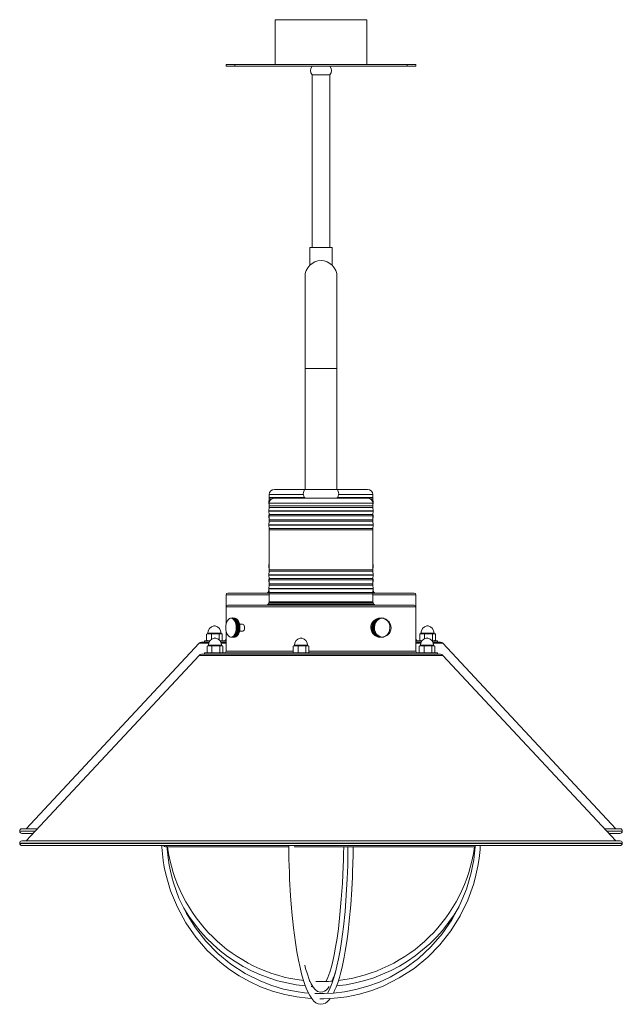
# Model space of a CAD drawing. Header units: millimetres. Extents: x -405 to 925, y -824 to 171.
# Tile 3 of 4: x 576 to 925, y -820 to -250. Entities that reach past the tile are written whole.
import ezdxf

# ---------------------------------------------------------------- set-up
doc = ezdxf.new("R2010")
doc.units = ezdxf.units.MM

msp = doc.modelspace()

# ---------------------------------------------------------------- linework, layer by layer
at = {"color": 7, "linetype": 'Continuous', "lineweight": 15}
for p, q in [((723.98, -275.5), (723.98, -249.5)), ((776.98, -249.5), (723.98, -249.5)), ((776.98, -275.5), (776.98, -249.5)), ((695.48, -276.5), (695.48, -275.5)), ((805.48, -275.5), (695.48, -275.5)), ((805.48, -276.5), (695.48, -276.5)), ((700.48, -276.5), (700.48, -275.5)), ((800.48, -276.5), (800.48, -275.5)), ((805.48, -276.5), (805.48, -275.5)), ((745.28, -281.5), (755.68, -281.5)), ((745.38, -281.5), (745.38, -381.5)), ((755.58, -381.5), (755.58, -281.5)), ((743.98, -381.5), (743.98, -391.5)), ((756.98, -381.5), (743.98, -381.5)), ((756.98, -391.5), (756.98, -381.5)), ((744.18, -391.5), (743.98, -391.5)), ((756.98, -391.5), (756.77, -391.5)), ((741.22, -398.29), (741.22, -521.5)), ((759.73, -521.5), (759.73, -398.29)), ((720.48, -524.5), (720.48, -526.1)), ((777.48, -521.5), (723.48, -521.5)), ((780.48, -526.1), (780.48, -524.5)), ((720.45, -526.9), (720.28, -528.92)), ((720.28, -529.08), (720.45, -531.11)), ((720.48, -529.5), (720.48, -531.1)), ((723.48, -526.5), (777.48, -526.5)), ((780.48, -531.1), (780.48, -529.5)), ((780.67, -528.92), (780.51, -526.9)), ((780.51, -531.11), (780.67, -529.08)), ((720.45, -531.9), (720.28, -533.92)), ((720.28, -534.08), (720.45, -536.11)), ((720.4, -535.51), (720.28, -536.98)), ((780.67, -533.92), (780.51, -531.9)), ((780.51, -536.11), (780.67, -534.08)), ((780.67, -536.98), (780.56, -535.51)), ((720.28, -537.14), (720.45, -539.16)), ((720.45, -539.89), (720.28, -541.98)), ((720.48, -536.9), (720.48, -539.11)), ((780.48, -539.11), (780.48, -536.9)), ((780.51, -539.16), (780.67, -537.14)), ((780.67, -541.98), (780.51, -539.89)), ((720.28, -542.14), (720.45, -544.16)), ((720.48, -544.96), (720.48, -568.1)), ((780.48, -568.1), (780.48, -544.96)), ((780.51, -544.16), (780.67, -542.14)), ((720.45, -563.9), (720.28, -565.92)), ((780.67, -565.92), (780.51, -563.9)), ((720.28, -566.08), (720.45, -568.17)), ((720.45, -568.9), (720.28, -570.92)), ((780.51, -568.17), (780.67, -566.08)), ((780.67, -570.92), (780.51, -568.9)), ((720.28, -571.08), (720.45, -573.17)), ((720.4, -572.54), (720.28, -573.98)), ((720.28, -574.14), (720.45, -576.16)), ((720.48, -573.95), (720.48, -576.16)), ((780.48, -576.16), (780.48, -573.95)), ((780.51, -573.17), (780.67, -571.08)), ((780.51, -576.16), (780.67, -574.14)), ((780.67, -573.98), (780.56, -572.54)), ((696.48, -581.56), (720.47, -581.56)), ((720.21, -580.13), (719.81, -580.98)), ((720.45, -576.95), (720.28, -578.98)), ((720.28, -579.14), (720.45, -581.16)), ((780.49, -581.56), (804.48, -581.56)), ((780.67, -578.98), (780.51, -576.95)), ((780.51, -581.16), (780.67, -579.14)), ((781.14, -580.98), (780.75, -580.13)), ((695.48, -582.56), (695.48, -599.69)), ((720.21, -587.13), (719.81, -587.98)), ((720.48, -581.96), (720.48, -586.56)), ((720.48, -586.56), (780.48, -586.56)), ((780.48, -586.56), (780.48, -581.96)), ((781.14, -587.98), (780.75, -587.13)), ((805.48, -615.16), (805.48, -582.56)), ((696.48, -588.56), (804.48, -588.56)), ((698.4, -596.04), (698.09, -596.12)), ((699.95, -596.55), (701.53, -596.55)), ((700.23, -596.83), (701.81, -596.83)), ((700.73, -596.13), (700.48, -596.08)), ((700.5, -597.15), (702.08, -597.15)), ((700.75, -597.53), (702.33, -597.53)), ((700.98, -597.95), (702.56, -597.95)), ((701.18, -598.4), (702.76, -598.4)), ((782.08, -598.27), (781, -598.27)), ((782.38, -597.82), (781.3, -597.82)), ((782.72, -597.41), (781.64, -597.41)), ((783.09, -597.05), (782.01, -597.05)), ((783.5, -596.74), (782.42, -596.74)), ((783.57, -596.19), (783.4, -596.25)), ((785.14, -595.98), (784.61, -596.03)), ((785.95, -596.05), (785.4, -595.98)), ((785.79, -596.03), (785.4, -595.98)), ((785.96, -596.02), (786.26, -596.06)), ((786.72, -596.15), (786.1, -596.07)), ((695.48, -603.42), (695.48, -615.16)), ((701.35, -598.9), (702.93, -598.9)), ((701.44, -603.92), (703.02, -603.92)), ((701.49, -599.42), (703.07, -599.42)), ((701.56, -603.38), (703.14, -603.38)), ((701.6, -599.96), (703.18, -599.96)), ((701.65, -602.83), (703.23, -602.83)), ((701.68, -600.53), (703.26, -600.53)), ((701.71, -602.26), (703.29, -602.26)), ((701.72, -601.1), (703.3, -601.1)), ((701.73, -601.68), (703.31, -601.68)), ((705.06, -599.56), (703.31, -599.56)), ((703.31, -603.56), (705.06, -603.56)), ((781.18, -601.51), (780.1, -601.51)), ((781.2, -602.09), (780.12, -602.09)), ((781.21, -600.93), (780.13, -600.93)), ((781.27, -602.66), (780.19, -602.66)), ((781.29, -600.36), (780.21, -600.36)), ((781.39, -603.22), (780.31, -603.22)), ((781.42, -599.8), (780.34, -599.8)), ((781.56, -603.76), (780.48, -603.76)), ((781.59, -599.26), (780.51, -599.26)), ((781.77, -604.28), (780.69, -604.28)), ((781.81, -598.75), (780.73, -598.75)), ((681.35, -609.96), (685.65, -609.96)), ((682.98, -609.16), (682.98, -609.96)), ((686.14, -609.16), (682.98, -609.16)), ((684.23, -605.26), (685.63, -605.09)), ((684.23, -605.26), (684.48, -605.21)), ((684.23, -605.26), (684.23, -608.99)), ((684.48, -609.04), (684.23, -608.99)), ((684.81, -605.09), (684.47, -605.18)), ((684.47, -609.07), (684.81, -609.16)), ((684.81, -605.09), (692.74, -605.09)), ((684.97, -604.78), (684.97, -605.09)), ((685.63, -605.09), (687.03, -605.26)), ((687.03, -605.26), (689.3, -605.09)), ((687.03, -605.26), (687.03, -608.29)), ((689.3, -605.09), (691.57, -605.26)), ((691.57, -605.26), (692.44, -605.09)), ((691.57, -605.26), (691.57, -608.69)), ((695.48, -609.16), (691.98, -609.16)), ((692.46, -609.96), (695.48, -609.96)), ((692.59, -605.09), (692.59, -604.78)), ((693.07, -605.18), (692.74, -605.09)), ((692.74, -609.16), (693.07, -609.07)), ((693.32, -605.26), (693.32, -608.99)), ((698.08, -607.02), (698.99, -607.11)), ((698.55, -607.09), (698.99, -607.12)), ((700.11, -606.41), (701.7, -606.41)), ((700.39, -606.1), (701.97, -606.1)), ((700.41, -607.04), (700.72, -607.01)), ((700.65, -605.75), (702.23, -605.75)), ((700.89, -605.35), (702.47, -605.35)), ((701.1, -604.91), (702.68, -604.91)), ((701.28, -604.43), (702.86, -604.43)), ((782.03, -604.77), (780.95, -604.77)), ((782.33, -605.22), (781.25, -605.22)), ((782.66, -605.64), (781.58, -605.64)), ((783.03, -606), (781.95, -606)), ((783.43, -606.32), (782.35, -606.32)), ((783.47, -606.87), (783.69, -606.95)), ((784.43, -607.06), (784.98, -607.12)), ((785.29, -607.15), (785.84, -607.08)), ((786.19, -607.06), (785.84, -607.1)), ((786, -607.06), (786.64, -606.98)), ((786.68, -606.97), (786.95, -606.87)), ((809.03, -609.16), (805.48, -609.16)), ((805.48, -609.96), (808.49, -609.96)), ((807.64, -605.26), (809.03, -605.09)), ((807.64, -605.26), (807.89, -605.21)), ((807.64, -605.26), (807.64, -608.99)), ((807.89, -609.04), (807.64, -608.99)), ((808.21, -605.09), (807.88, -605.18)), ((807.88, -609.07), (808.21, -609.16)), ((808.21, -605.09), (816.15, -605.09)), ((808.37, -604.78), (808.37, -605.09)), ((809.03, -605.09), (810.43, -605.26)), ((810.43, -605.26), (812.7, -605.09)), ((810.43, -605.26), (810.43, -607.94)), ((812.7, -605.09), (814.97, -605.26)), ((817.98, -609.16), (814.82, -609.16)), ((814.97, -605.26), (815.85, -605.09)), ((814.97, -605.26), (814.97, -608.99)), ((815.3, -609.96), (819.61, -609.96)), ((815.99, -605.09), (815.99, -604.78)), ((816.48, -605.18), (816.15, -605.09)), ((816.15, -609.16), (816.48, -609.07)), ((816.72, -605.26), (816.72, -608.99)), ((817.98, -609.96), (817.98, -609.16)), ((679.89, -610.59), (579.78, -718.02)), ((684.52, -612.26), (685.91, -612.09)), ((684.52, -612.26), (684.77, -612.21)), ((684.52, -612.26), (684.52, -615.99)), ((685.09, -612.09), (684.76, -612.18)), ((685.09, -612.09), (693.03, -612.09)), ((685.25, -611.78), (685.25, -612.09)), ((685.91, -612.09), (687.31, -612.26)), ((687.31, -612.26), (689.58, -612.09)), ((687.31, -612.26), (687.31, -615.99)), ((689.58, -612.09), (691.85, -612.26)), ((691.85, -612.26), (692.73, -612.09)), ((691.85, -612.26), (691.85, -615.99)), ((692.87, -612.09), (692.87, -611.78)), ((693.36, -612.18), (693.03, -612.09)), ((693.6, -612.26), (693.6, -615.99)), ((734.36, -612.26), (735.76, -612.09)), ((734.36, -612.26), (734.61, -612.21)), ((734.36, -612.26), (734.36, -615.99)), ((734.94, -612.09), (734.6, -612.18)), ((734.94, -612.09), (742.87, -612.09)), ((735.09, -611.78), (735.09, -612.09)), ((735.76, -612.09), (737.16, -612.26)), ((737.16, -612.26), (739.43, -612.09)), ((737.16, -612.26), (737.16, -615.99)), ((739.43, -612.09), (741.7, -612.26)), ((741.7, -612.26), (742.57, -612.09)), ((741.7, -612.26), (741.7, -615.99)), ((742.71, -612.09), (742.71, -611.78)), ((743.2, -612.18), (742.87, -612.09)), ((743.45, -612.26), (743.45, -615.99)), ((807.35, -612.26), (808.75, -612.09)), ((807.35, -612.26), (807.6, -612.21)), ((807.35, -612.26), (807.35, -615.99)), ((807.93, -612.09), (807.6, -612.18)), ((807.93, -612.09), (815.87, -612.09)), ((808.09, -611.78), (808.09, -612.09)), ((808.75, -612.09), (810.15, -612.26)), ((810.15, -612.26), (812.42, -612.09)), ((810.15, -612.26), (810.15, -615.99)), ((812.42, -612.09), (814.69, -612.26)), ((814.69, -612.26), (815.57, -612.09)), ((814.69, -612.26), (814.69, -615.99)), ((815.71, -612.09), (815.71, -611.78)), ((816.19, -612.18), (815.87, -612.09)), ((816.44, -612.26), (816.44, -615.99)), ((921.17, -718.02), (821.07, -610.59)), ((679.89, -617.59), (579.78, -725.02)), ((681.35, -616.96), (819.61, -616.96)), ((682.98, -616.16), (682.98, -616.96)), ((817.98, -616.16), (682.98, -616.16)), ((684.77, -616.04), (684.52, -615.99)), ((684.76, -616.07), (685.09, -616.16)), ((693.03, -616.16), (693.36, -616.07)), ((734.61, -616.04), (734.36, -615.99)), ((734.6, -616.07), (734.94, -616.16)), ((737.16, -615.99), (735.76, -616.16)), ((739.43, -616.16), (737.16, -615.99)), ((741.7, -615.99), (739.43, -616.16)), ((742.87, -616.16), (743.2, -616.07)), ((807.6, -616.04), (807.35, -615.99)), ((807.6, -616.07), (807.93, -616.16)), ((815.87, -616.16), (816.19, -616.07)), ((817.98, -616.96), (817.98, -616.16)), ((921.17, -725.02), (821.07, -617.59)), ((577.18, -718.03), (586.3, -718.03)), ((586.31, -718.02), (577.36, -718.02)), ((923.6, -718.02), (914.65, -718.02)), ((914.66, -718.03), (923.78, -718.03)), ((575.94, -719.33), (575.94, -719.46)), ((577.24, -720.76), (583.76, -720.76)), ((917.2, -720.76), (923.72, -720.76)), ((925.02, -719.46), (925.02, -719.33)), ((575.94, -726.33), (575.94, -726.46)), ((577.18, -725.03), (923.78, -725.03)), ((577.24, -727.76), (923.72, -727.76)), ((923.6, -725.02), (577.36, -725.02)), ((660.48, -728.46), (731.84, -728.46)), ((734.84, -728.46), (839.84, -728.46)), ((925.02, -726.46), (925.02, -726.33)), ((744.13, -806.27), (743.65, -806.23)), ((744.79, -809.3), (745.75, -809.35))]:
    msp.add_line(p, q, dxfattribs=at)
at = {"color": 8, "linetype": 'Continuous', "lineweight": 15}
for p, q in [((759.73, -451.5), (741.22, -451.5)), ((720.48, -524.5), (740.21, -524.5)), ((760.74, -524.5), (780.48, -524.5)), ((720.28, -528.92), (720.53, -528.92)), ((720.28, -529.08), (720.51, -529.08)), ((721.99, -526.9), (720.45, -526.9)), ((720.48, -526.1), (740.88, -526.1)), ((720.48, -529.5), (780.48, -529.5)), ((760.08, -526.1), (780.48, -526.1)), ((780.51, -526.9), (778.97, -526.9)), ((780.42, -528.92), (780.67, -528.92)), ((780.45, -529.08), (780.67, -529.08)), ((720.28, -533.92), (780.67, -533.92)), ((720.28, -534.08), (780.67, -534.08)), ((720.45, -531.11), (720.48, -531.11)), ((780.51, -531.9), (720.45, -531.9)), ((720.48, -531.1), (780.48, -531.1)), ((780.48, -531.11), (780.51, -531.11)), ((720.28, -536.98), (720.48, -536.98)), ((720.28, -537.14), (720.48, -537.14)), ((720.45, -536.11), (780.51, -536.11)), ((720.45, -539.16), (720.48, -539.16)), ((780.51, -539.89), (720.45, -539.89)), ((780.48, -536.9), (720.48, -536.9)), ((720.48, -539.11), (780.48, -539.11)), ((780.48, -536.98), (780.67, -536.98)), ((780.48, -537.14), (780.67, -537.14)), ((780.48, -539.16), (780.51, -539.16)), ((720.28, -541.98), (780.67, -541.98)), ((720.28, -542.14), (780.67, -542.14)), ((720.45, -544.16), (780.51, -544.16)), ((780.48, -544.96), (720.48, -544.96)), ((720.48, -563.9), (720.45, -563.9)), ((780.51, -563.9), (780.48, -563.9)), ((720.28, -565.92), (720.48, -565.92)), ((720.28, -566.08), (720.48, -566.08)), ((720.45, -568.17), (720.48, -568.17)), ((780.51, -568.9), (720.45, -568.9)), ((720.48, -568.1), (780.48, -568.1)), ((780.48, -565.92), (780.67, -565.92)), ((780.48, -566.08), (780.67, -566.08)), ((780.48, -568.17), (780.51, -568.17)), ((720.28, -570.92), (780.67, -570.92)), ((720.28, -571.08), (780.67, -571.08)), ((720.28, -573.98), (720.48, -573.98)), ((720.28, -574.14), (720.48, -574.14)), ((720.45, -573.17), (780.51, -573.17)), ((780.48, -573.95), (720.48, -573.95)), ((780.48, -573.98), (780.67, -573.98)), ((780.48, -574.14), (780.67, -574.14)), ((719.81, -580.98), (720.43, -580.98)), ((720.36, -580.13), (720.21, -580.13)), ((720.28, -578.98), (780.67, -578.98)), ((720.28, -579.14), (780.67, -579.14)), ((720.45, -576.16), (720.48, -576.16)), ((780.51, -576.95), (720.45, -576.95)), ((720.45, -581.16), (780.51, -581.16)), ((720.48, -576.16), (780.48, -576.16)), ((780.48, -576.16), (780.51, -576.16)), ((780.52, -580.98), (781.14, -580.98)), ((780.75, -580.13), (780.59, -580.13)), ((720.48, -582.56), (695.48, -582.56)), ((780.75, -587.13), (720.21, -587.13)), ((780.48, -581.96), (720.48, -581.96)), ((805.48, -582.56), (780.48, -582.56)), ((805.48, -589.56), (695.48, -589.56)), ((719.81, -587.98), (781.14, -587.98)), ((689.23, -600.57), (688.32, -600.57)), ((812.63, -600.57), (811.73, -600.57)), ((692.59, -604.78), (684.97, -604.78)), ((689.51, -607.57), (688.61, -607.57)), ((739.36, -607.57), (738.45, -607.57)), ((815.99, -604.78), (808.37, -604.78)), ((812.35, -607.57), (811.45, -607.57)), ((685.42, -610.59), (679.89, -610.59)), ((692.87, -611.78), (685.25, -611.78)), ((695.48, -610.59), (692.7, -610.59)), ((695.48, -615.16), (734.36, -615.16)), ((742.71, -611.78), (735.09, -611.78)), ((743.45, -615.16), (805.48, -615.16)), ((808.25, -610.59), (805.48, -610.59)), ((815.71, -611.78), (808.09, -611.78)), ((821.07, -610.59), (815.54, -610.59)), ((821.07, -617.59), (679.89, -617.59)), ((575.94, -719.33), (585.09, -719.33)), ((575.94, -719.46), (584.97, -719.46)), ((915.87, -719.33), (925.02, -719.33)), ((915.99, -719.46), (925.02, -719.46)), ((575.94, -726.33), (925.02, -726.33)), ((575.94, -726.46), (925.02, -726.46))]:
    msp.add_line(p, q, dxfattribs=at)
at = {"color": 7, "linetype": 'Continuous', "lineweight": 15, "flags": 128}
for points in [[(759.73, -398.29), (759.56, -396.48), (759.03, -394.74), (758.17, -393.14), (757.02, -391.74), (755.62, -390.59), (754.02, -389.74), (752.28, -389.21), (750.48, -389.03), (748.67, -389.21), (746.94, -389.74), (745.34, -390.59), (743.93, -391.74), (742.78, -393.14), (741.93, -394.74), (741.4, -396.48), (741.22, -398.29), (741.22, -398.29)], [(720.35, -579.92), (720.28, -580.01), (720.21, -580.13)], [(780.75, -580.13), (780.68, -580.01), (780.61, -579.92)], [(699.89, -606.25), (699.15, -606.8), (698.36, -606.98), (697.57, -606.8), (696.83, -606.26), (696.19, -605.4), (695.7, -604.28), (695.4, -602.97), (695.29, -601.57), (695.39, -600.16), (695.7, -598.85), (696.18, -597.73), (696.82, -596.86), (697.55, -596.32), (698.35, -596.13), (699.14, -596.31), (699.88, -596.85), (700.51, -597.71), (701, -598.83), (701.31, -600.14), (701.41, -601.55), (701.31, -602.95), (701.01, -604.26), (700.52, -605.39), (699.89, -606.25)], [(698.96, -596), (698.93, -596), (698.36, -596.04)], [(699.48, -596), (698.45, -596.03), (698.43, -596.04)], [(699.47, -595.98), (699.26, -595.96), (698.68, -596.03)], [(698.68, -596.03), (699.65, -595.97), (699.85, -595.99)], [(700.59, -596.07), (699.59, -596), (699.01, -596.07)], [(699.01, -596.07), (699.98, -596.03), (700.59, -596.07)], [(700.91, -596.17), (699.92, -596.09), (699.33, -596.17)], [(699.33, -596.17), (700.3, -596.14), (700.91, -596.17)], [(701.22, -596.33), (700.24, -596.24), (699.64, -596.33)], [(699.64, -596.33), (700.62, -596.32), (701.22, -596.33)], [(700.48, -596.08), (699.95, -595.98), (699.85, -595.99)], [(701.53, -596.55), (700.55, -596.45), (699.95, -596.55)], [(699.95, -596.55), (700.92, -596.55), (701.53, -596.55)], [(701.81, -596.83), (700.84, -596.72), (700.23, -596.83)], [(700.23, -596.83), (701.21, -596.84), (701.81, -596.83)], [(702.08, -597.15), (701.12, -597.03), (700.5, -597.15)], [(700.5, -597.15), (701.48, -597.18), (702.08, -597.15)], [(700.72, -596.09), (701.17, -596.24), (701.92, -596.79), (702.57, -597.66), (703.06, -598.8), (703.37, -600.12), (703.48, -601.55), (703.38, -602.97), (703.07, -604.3), (702.58, -605.44), (701.93, -606.31)], [(702.33, -597.53), (701.37, -597.4), (700.75, -597.53)], [(700.75, -597.53), (701.72, -597.57), (702.33, -597.53)], [(702.56, -597.95), (701.61, -597.82), (700.98, -597.95)], [(700.98, -597.95), (701.95, -598), (702.56, -597.95)], [(701.08, -596.24), (701.24, -596.3), (701.98, -596.84), (702.62, -597.71), (703.11, -598.83), (703.41, -600.14), (703.52, -601.55), (703.42, -602.95), (703.11, -604.27), (702.63, -605.39), (701.99, -606.26)], [(702.76, -598.4), (701.81, -598.27), (701.18, -598.4)], [(701.18, -598.4), (702.14, -598.47), (702.76, -598.4)], [(783.57, -596.19), (782.34, -596.67), (781.28, -597.39), (780.43, -598.28), (779.81, -599.3), (779.42, -600.41), (779.3, -601.61), (779.46, -602.86), (779.9, -604), (780.59, -605.03), (781.51, -605.91), (782.61, -606.58), (783.85, -607), (785.29, -607.15), (786.67, -606.98), (787.92, -606.52), (789.01, -605.83), (789.89, -604.96), (790.54, -603.96), (790.96, -602.85), (791.12, -601.66), (790.99, -600.42), (790.6, -599.27), (789.94, -598.22), (789.05, -597.32), (787.97, -596.62), (786.74, -596.16), (785.31, -595.96), (783.92, -596.1), (783.57, -596.19)], [(783.57, -596.19), (782.34, -596.67), (781.28, -597.39), (780.43, -598.28), (779.81, -599.3), (779.42, -600.41), (779.3, -601.61), (779.46, -602.86), (779.9, -604), (780.59, -605.03), (781.51, -605.91), (782.61, -606.58), (783.85, -607), (785.29, -607.15), (786.67, -606.98), (787.92, -606.52), (789.01, -605.83), (789.89, -604.96), (790.54, -603.96), (790.96, -602.85), (791.12, -601.66), (790.99, -600.42), (790.6, -599.27), (789.94, -598.22), (789.05, -597.32), (787.97, -596.62), (786.74, -596.16), (785.31, -595.96), (783.92, -596.1), (783.57, -596.19)], [(783.46, -606.9), (783.21, -606.81), (782.13, -606.22), (781.22, -605.3), (780.53, -604.13), (780.12, -602.78), (780, -601.35), (780.2, -599.94), (780.7, -598.63), (781.45, -597.53), (782.42, -596.7), (783.53, -596.2)], [(782.97, -606.67), (782.1, -606.16), (781.2, -605.26), (780.52, -604.1), (780.11, -602.77), (780, -601.36), (780.2, -599.96), (780.69, -598.67), (781.44, -597.57), (782.39, -596.75), (782.99, -596.44)], [(781.81, -598.75), (781.21, -598.61), (780.73, -598.75)], [(782.08, -598.27), (781.49, -598.13), (781, -598.27)], [(781, -598.27), (781.54, -598.33), (782.08, -598.27)], [(782.38, -597.82), (781.8, -597.69), (781.3, -597.82)], [(781.3, -597.82), (781.83, -597.87), (782.38, -597.82)], [(784.93, -596.27), (786.09, -596.13), (787.25, -596.37), (788.31, -596.96), (789.21, -597.86), (789.89, -599.02), (790.3, -600.35), (790.41, -601.76), (790.21, -603.16), (789.72, -604.44), (788.98, -605.53), (788.02, -606.36), (786.93, -606.85), (785.76, -606.98), (784.61, -606.74), (783.54, -606.15), (782.64, -605.25), (781.96, -604.09), (781.56, -602.77), (781.45, -601.36), (781.64, -599.96), (782.13, -598.67), (782.88, -597.58), (783.83, -596.76), (784.93, -596.27)], [(782.72, -597.41), (782.15, -597.29), (781.64, -597.41)], [(781.64, -597.41), (782.17, -597.45), (782.72, -597.41)], [(783.09, -597.05), (782.54, -596.93), (782.01, -597.05)], [(782.01, -597.05), (782.54, -597.08), (783.09, -597.05)], [(783.5, -596.74), (782.95, -596.63), (782.42, -596.74)], [(782.42, -596.74), (782.95, -596.75), (783.5, -596.74)], [(783.93, -596.48), (783.39, -596.38), (782.85, -596.48)], [(782.85, -596.48), (783.37, -596.48), (783.93, -596.48)], [(784.37, -596.28), (783.85, -596.19), (783.29, -596.28)], [(783.29, -596.28), (783.82, -596.26), (784.37, -596.28)], [(784.44, -596.05), (783.92, -596.1), (783.57, -596.19)], [(784.84, -596.14), (784.32, -596.05), (783.76, -596.14)], [(783.76, -596.14), (784.29, -596.1), (784.84, -596.14)], [(784.43, -596.03), (784.76, -596), (785.31, -596.05)], [(785.31, -596.05), (784.8, -595.98), (784.6, -596)], [(785.14, -595.98), (785.25, -595.97), (785.79, -596.03)], [(786.26, -596.06), (785.76, -596.02), (785.73, -596.02)], [(786.95, -596.23), (786.74, -596.16), (786.72, -596.15)], [(702.86, -604.43), (701.99, -604.36), (701.28, -604.43)], [(702.93, -598.9), (701.99, -598.76), (701.35, -598.9)], [(701.35, -598.9), (702.31, -598.98), (702.93, -598.9)], [(703.02, -603.92), (702.14, -603.83), (701.44, -603.92)], [(701.44, -603.92), (702.33, -604.06), (703.02, -603.92)], [(703.07, -599.42), (702.14, -599.29), (701.49, -599.42)], [(701.49, -599.42), (702.45, -599.51), (703.07, -599.42)], [(703.14, -603.38), (702.26, -603.29), (701.56, -603.38)], [(701.56, -603.38), (702.46, -603.52), (703.14, -603.38)], [(703.18, -599.96), (702.26, -599.83), (701.6, -599.96)], [(701.6, -599.96), (702.55, -600.07), (703.18, -599.96)], [(703.23, -602.83), (702.35, -602.72), (701.65, -602.83)], [(701.65, -602.83), (702.56, -602.96), (703.23, -602.83)], [(703.26, -600.53), (702.35, -600.4), (701.68, -600.53)], [(701.68, -600.53), (702.62, -600.64), (703.26, -600.53)], [(703.29, -602.26), (702.4, -602.14), (701.71, -602.26)], [(701.71, -602.26), (702.63, -602.39), (703.29, -602.26)], [(703.3, -601.1), (702.4, -600.98), (701.72, -601.1)], [(701.72, -601.1), (702.66, -601.22), (703.3, -601.1)], [(703.31, -601.68), (702.42, -601.56), (701.73, -601.68)], [(701.73, -601.68), (702.66, -601.81), (703.31, -601.68)], [(705.06, -603.53), (705.19, -603.54), (705.56, -603.36), (705.88, -602.96), (706.1, -602.41), (706.21, -601.77), (706.18, -601.1), (706.03, -600.48), (705.77, -599.98), (705.42, -599.66), (705.06, -599.56)], [(781.18, -601.51), (780.52, -601.38), (780.1, -601.51)], [(780.1, -601.51), (780.69, -601.63), (781.18, -601.51)], [(781.2, -602.09), (780.53, -601.97), (780.12, -602.09)], [(780.12, -602.09), (780.72, -602.21), (781.2, -602.09)], [(781.21, -600.93), (780.56, -600.8), (780.13, -600.93)], [(780.13, -600.93), (780.71, -601.04), (781.21, -600.93)], [(781.27, -602.66), (780.59, -602.55), (780.19, -602.66)], [(780.19, -602.66), (780.8, -602.79), (781.27, -602.66)], [(781.29, -600.36), (780.65, -600.22), (780.21, -600.36)], [(780.21, -600.36), (780.78, -600.46), (781.29, -600.36)], [(781.39, -603.22), (780.7, -603.12), (780.31, -603.22)], [(780.31, -603.22), (780.93, -603.35), (781.39, -603.22)], [(781.42, -599.8), (780.79, -599.66), (780.34, -599.8)], [(780.34, -599.8), (780.9, -599.9), (781.42, -599.8)], [(781.56, -603.76), (780.86, -603.67), (780.48, -603.76)], [(780.48, -603.76), (781.11, -603.9), (781.56, -603.76)], [(781.59, -599.26), (780.98, -599.12), (780.51, -599.26)], [(780.51, -599.26), (781.06, -599.35), (781.59, -599.26)], [(781.77, -604.28), (781.07, -604.2), (780.69, -604.28)], [(780.69, -604.28), (781.34, -604.41), (781.77, -604.28)], [(780.73, -598.75), (781.28, -598.82), (781.81, -598.75)], [(692.44, -605.09), (693.12, -605.2), (693.32, -605.26)], [(693.32, -608.99), (693.12, -609.05), (693.07, -609.06)], [(699.36, -607.14), (699.26, -607.15), (698.55, -607.09)], [(698.87, -607.07), (699.7, -607.14), (700.45, -607.07)], [(700.45, -607.07), (699.59, -607.12), (698.87, -607.07)], [(699.2, -606.99), (700.03, -607.07), (700.78, -606.99)], [(700.78, -606.99), (699.92, -607.03), (699.2, -606.99)], [(699.36, -607.15), (699.41, -607.15), (700.36, -607.05)], [(699.51, -606.85), (700.35, -606.95), (701.09, -606.85)], [(701.09, -606.85), (700.23, -606.88), (699.51, -606.85)], [(699.82, -606.66), (700.66, -606.76), (701.4, -606.66)], [(701.4, -606.66), (700.54, -606.67), (699.82, -606.66)], [(701.7, -606.41), (700.84, -606.4), (700.11, -606.41)], [(700.11, -606.41), (700.96, -606.52), (701.7, -606.41)], [(701.97, -606.1), (701.11, -606.08), (700.39, -606.1)], [(700.39, -606.1), (701.25, -606.22), (701.97, -606.1)], [(702.23, -605.75), (701.37, -605.72), (700.65, -605.75)], [(700.65, -605.75), (701.51, -605.88), (702.23, -605.75)], [(701.93, -606.31), (701.19, -606.87), (700.72, -607.02)], [(702.47, -605.35), (701.6, -605.3), (700.89, -605.35)], [(700.89, -605.35), (701.76, -605.48), (702.47, -605.35)], [(702.68, -604.91), (701.81, -604.85), (701.1, -604.91)], [(701.1, -604.91), (701.98, -605.04), (702.68, -604.91)], [(701.28, -604.43), (702.17, -604.57), (702.86, -604.43)], [(782.03, -604.77), (781.32, -604.7), (780.95, -604.77)], [(780.95, -604.77), (781.6, -604.9), (782.03, -604.77)], [(782.33, -605.22), (781.61, -605.17), (781.25, -605.22)], [(781.25, -605.22), (781.91, -605.35), (782.33, -605.22)], [(782.66, -605.64), (781.94, -605.59), (781.58, -605.64)], [(781.58, -605.64), (782.26, -605.76), (782.66, -605.64)], [(783.03, -606), (782.31, -605.98), (781.95, -606)], [(781.95, -606), (782.64, -606.12), (783.03, -606)], [(783.43, -606.32), (782.7, -606.31), (782.35, -606.32)], [(782.35, -606.32), (783.05, -606.44), (783.43, -606.32)], [(783.85, -606.59), (783.13, -606.59), (782.77, -606.59)], [(782.77, -606.59), (783.48, -606.69), (783.85, -606.59)], [(784.3, -606.8), (783.57, -606.82), (783.22, -606.8)], [(783.22, -606.8), (783.94, -606.9), (784.3, -606.8)], [(784.76, -606.96), (784.03, -606.99), (783.68, -606.96)], [(783.68, -606.96), (784.4, -607.04), (784.76, -606.96)], [(783.69, -606.95), (783.85, -607), (784.43, -607.06)], [(785.23, -607.05), (784.51, -607.1), (784.15, -607.05)], [(784.43, -607.08), (784.88, -607.13), (785.23, -607.05)], [(785.71, -607.09), (784.99, -607.15), (784.98, -607.15)], [(785.29, -607.14), (785.36, -607.15), (785.71, -607.09)], [(785.65, -607.1), (785.85, -607.11), (786.19, -607.06)], [(786.64, -606.98), (786.67, -606.98), (786.68, -606.97)], [(815.85, -605.09), (816.53, -605.2), (816.72, -605.26)], [(816.72, -608.99), (816.53, -609.05), (816.48, -609.06)], [(692.73, -612.09), (693.41, -612.2), (693.6, -612.26)], [(742.57, -612.09), (743.25, -612.2), (743.45, -612.26)], [(815.57, -612.09), (816.25, -612.2), (816.44, -612.26)], [(693.6, -615.99), (693.41, -616.05), (693.35, -616.06)], [(743.45, -615.99), (743.25, -616.05), (743.2, -616.06)], [(816.44, -615.99), (816.25, -616.05), (816.19, -616.06)], [(658.21, -727.76), (658.24, -728.65), (658.57, -732.52), (659.06, -736.41), (659.72, -740.31), (660.55, -744.22), (663.38, -753.98), (667.27, -763.44), (672.14, -772.4), (677.95, -780.77), (684.61, -788.46), (692.06, -795.36), (697.41, -799.48), (703.05, -803.2), (709.06, -806.55), (715.52, -809.53), (722.43, -812.08), (729.57, -814.08), (736.43, -815.43), (742.9, -816.2), (745.14, -816.32)], [(743.27, -813.2), (741.01, -813.01), (736.01, -812.32), (728.85, -810.82), (722.03, -808.79), (715.61, -806.31), (706.62, -801.82), (698.31, -796.42), (690.71, -790.2), (683.82, -783.18), (677.73, -775.44), (672.5, -767.06), (668.21, -758.18), (665.03, -749.35), (664.06, -745.92), (663.25, -742.56), (662.55, -739.13), (661.88, -734.88), (661.33, -729.71), (661.25, -728.16)], [(731.85, -727.76), (731.88, -731.78), (731.94, -735.62), (732.03, -739.46), (732.16, -743.32), (732.31, -747.2), (732.85, -756.87), (733.58, -766.33), (734.53, -775.43), (735.66, -783.96), (736.51, -789.26), (737.43, -794.15), (738.35, -798.41), (739.26, -802.05), (740.19, -805.31), (741.18, -808.29), (741.98, -810.39), (742.9, -812.5), (743.97, -814.53), (745.16, -816.36), (746.37, -817.76), (747.57, -818.74), (748.83, -819.38), (750.32, -819.67), (751.8, -819.48), (753.04, -818.95), (754.13, -818.17), (755.14, -817.17), (755.77, -816.36)], [(839.73, -728.16), (839.72, -728.45), (839.4, -732.21), (838.93, -735.97), (838.29, -739.75), (837.49, -743.54), (834.74, -752.99), (830.98, -762.15), (826.26, -770.83), (820.64, -778.93), (814.19, -786.37), (806.98, -793.05), (799.11, -798.89), (790.54, -803.88), (784.28, -806.76), (777.6, -809.23), (770.69, -811.16), (764.07, -812.46), (757.81, -813.21), (752.35, -813.5), (748.81, -813.5), (746.82, -813.42)], [(749.73, -816.5), (752.21, -816.5), (755.89, -816.36), (760.27, -815.99), (765.44, -815.28), (772.85, -813.72), (779.89, -811.63), (786.54, -809.07), (795.82, -804.43), (804.42, -798.85), (812.27, -792.42), (819.39, -785.16), (825.68, -777.16), (831.08, -768.51), (835.52, -759.34), (838.8, -750.22), (839.8, -746.68), (840.64, -743.22), (841.35, -739.67), (842.05, -735.29), (842.62, -729.95), (842.73, -727.76)], [(763.63, -728.46), (763.63, -728.48), (763.55, -732.29), (763.45, -736.12), (763.32, -739.96), (762.87, -749.54), (762.25, -758.81), (761.48, -767.6), (760.53, -776.02), (759.79, -781.42), (758.96, -786.56), (758.13, -791), (757.33, -794.71), (756.53, -797.91), (755.58, -801.13), (754.52, -804.1), (753.51, -806.32), (753.44, -806.44)], [(766.1, -728.46), (766.08, -731.68), (766.02, -735.48), (765.93, -739.29), (765.8, -743.12), (765.65, -746.95), (765.13, -756.53), (764.4, -765.9), (763.47, -774.9), (762.36, -783.33), (761.52, -788.55), (760.62, -793.37), (759.72, -797.55), (758.84, -801.12), (757.94, -804.28), (757, -807.15), (756.25, -809.13), (755.41, -811.07), (754.49, -812.87), (754.15, -813.4)], [(757.7, -813.22), (758.39, -811.76), (759.23, -809.75), (760.17, -807.15), (761.14, -804.05), (761.97, -800.99), (762.68, -798.08), (763.28, -795.36), (763.89, -792.32), (764.52, -788.81), (765.39, -783.35), (766.19, -777.42), (766.88, -771.36), (767.73, -762.15), (768.34, -753.11), (768.53, -749.6), (768.69, -746.17), (768.82, -742.68), (768.95, -738.35), (769.06, -733.08), (769.1, -728.46)], [(741.12, -797.03), (741.58, -798.86), (742.58, -802.22), (743.72, -805.37), (744.84, -807.82), (745.93, -809.66), (747.13, -811.11), (748.53, -812.16), (750.25, -812.66), (751.55, -812.52), (752.56, -812.09), (753.5, -811.41), (754.45, -810.42), (755.15, -809.39)]]:
    msp.add_lwpolyline(points, dxfattribs=at)
at = {"color": 7, "linetype": 'Continuous', "lineweight": 15}
for centre, radius, start, end in [((748.48, -279), 4.06, 142.04, 217.96), ((752.47, -279), 4.06, 322.04, 37.96), ((723.48, -524.5), 3, 90, 180), ((743.69, -524), 3.51, 134.5721, 225.4279), ((757.27, -524), 3.51, 314.5721, 45.4279), ((777.48, -524.5), 3, 0, 90), ((721.28, -529), 1, 175.4275, 184.5739), ((710.48, -526.1), 10, 355.4275, 0), ((723.48, -529.5), 3, 90, 180), ((777.48, -529.5), 3, 0, 90), ((790.48, -526.1), 10, 180, 184.5725), ((779.68, -529), 1, 355.4261, 4.5725), ((721.28, -534), 1, 175.4275, 184.5739), ((710.48, -531.1), 10, 355.4275, 0), ((710.48, -531.9), 10, 2.2907, 4.5739), ((790.48, -531.1), 10, 180, 184.5725), ((790.48, -531.9), 10, 175.4261, 177.7093), ((779.68, -534), 1, 355.4261, 4.5725), ((721.28, -537.06), 1, 175.5282, 184.5739), ((710.48, -536.9), 10, 360, 4.5739), ((710.48, -539.11), 10, 355.5282, 0), ((710.48, -539.96), 10, 2.4224, 4.5739), ((790.48, -536.9), 10, 175.4261, 180), ((790.48, -539.11), 10, 180, 184.4718), ((790.48, -539.96), 10, 175.4261, 177.5776), ((779.68, -537.06), 1, 355.4261, 4.4718), ((721.28, -542.06), 1, 175.5282, 184.5739), ((710.48, -544.96), 10, 0, 4.5739), ((790.48, -544.96), 10, 175.4261, 180), ((779.68, -542.06), 1, 355.4261, 4.4718), ((710.48, -563.1), 10, 355.4261, 0), ((790.48, -563.1), 10, 180, 184.5739), ((721.28, -566), 1, 175.4261, 184.4718), ((710.48, -568.1), 10, 355.4261, 360), ((710.48, -568.95), 10, 2.4224, 4.4718), ((790.48, -568.1), 10, 180, 184.5739), ((790.48, -568.95), 10, 175.5282, 177.5776), ((779.68, -566), 1, 355.5282, 4.5739), ((721.28, -571), 1, 175.4261, 184.4718), ((721.28, -574.06), 1, 175.4261, 184.5725), ((710.48, -573.95), 10, 0, 4.4718), ((790.48, -573.95), 10, 175.5282, 180), ((779.68, -571), 1, 355.5282, 4.5739), ((779.68, -574.06), 1, 355.4275, 4.5739), ((696.48, -582.56), 1, 90, 180), ((718.91, -580.56), 1, 270, 334.9784), ((721.28, -579.06), 1, 175.4261, 184.5725), ((710.48, -576.16), 10, 355.4261, 360), ((710.48, -576.96), 10, 2.2907, 4.5725), ((710.48, -581.96), 10, 0, 4.5725), ((790.48, -576.16), 10, 180, 184.5739), ((790.48, -581.96), 10, 175.4275, 180), ((790.48, -576.96), 10, 175.4275, 177.7093), ((779.68, -579.06), 1, 355.4275, 4.5739), ((782.05, -580.56), 1, 205.0216, 270), ((804.48, -582.56), 1, 0, 90), ((721.12, -587.56), 1, 90, 154.9784), ((779.84, -587.56), 1, 25.0216, 90), ((696.48, -589.56), 1, 90, 180), ((718.91, -587.56), 1, 270, 334.9784), ((782.05, -587.56), 1, 205.0216, 270), ((804.48, -589.56), 1, 0, 90), ((689.28, -604.78), 4.32, 102.8396, 180), ((688.78, -602.55), 2.03, 77.1604, 102.8396), ((688.27, -604.78), 4.32, 0, 77.1604), ((781.64, -601.45), 1.82, 145.0683, 183.332), ((781.66, -601.69), 1.84, 175.74, 217.3455), ((812.69, -604.78), 4.32, 102.8396, 180), ((812.18, -602.55), 2.03, 77.1604, 102.8396), ((811.67, -604.78), 4.32, 0, 77.1604), ((681.35, -611.96), 2, 90, 137.0214), ((689.57, -611.78), 4.32, 102.8396, 180), ((689.06, -609.55), 2.03, 77.1604, 102.8396), ((688.55, -611.78), 4.32, 0, 77.1604), ((694.48, -608.16), 1, 270, 0), ((739.41, -611.78), 4.32, 102.8396, 180), ((738.9, -609.55), 2.03, 77.1604, 102.8396), ((738.4, -611.78), 4.32, 0, 77.1604), ((806.48, -608.16), 1, 180, 270), ((812.41, -611.78), 4.32, 102.8396, 180), ((811.9, -609.55), 2.03, 77.1604, 102.8396), ((811.39, -611.78), 4.32, 0, 77.1604), ((819.61, -611.96), 2, 42.9786, 90), ((694.48, -615.16), 1, 270, 0), ((806.48, -615.16), 1, 180, 270), ((681.35, -618.96), 2, 90, 137.0214), ((819.61, -618.96), 2, 42.9786, 90), ((577.24, -719.33), 1.3, 92.6294, 180), ((577.36, -719.66), 1.64, 90, 96.167), ((923.6, -719.66), 1.64, 83.833, 90), ((923.72, -719.33), 1.3, 0, 87.3706), ((577.24, -719.46), 1.3, 180, 270), ((923.72, -719.46), 1.3, 270, 0), ((577.24, -726.33), 1.3, 92.6294, 180), ((577.24, -726.46), 1.3, 180, 270), ((577.36, -726.66), 1.64, 90, 96.167), ((660.48, -726.96), 1.5, 212.231, 270), ((751.09, -716.19), 90.37, 187.8014, 263.2048), ((750, -716.27), 90.23, 276.7265, 352.2401), ((891.89, -757.25), 59.7, 150.3982, 150.8407), ((923.6, -726.66), 1.64, 83.833, 90), ((923.72, -726.46), 1.3, 270, 0), ((923.72, -726.33), 1.3, 0, 87.3706), ((750.45, -717.37), 92.1, 210.3916, 264.3993), ((750.45, -717.33), 92.17, 275.6243, 330.2908), ((708.19, -785.45), 52.92, 336.8373, 347.8421), ((750.8, -732.11), 74.42, 267.486, 275.0112)]:
    msp.add_arc(centre, radius, start, end, dxfattribs=at)

doc.saveas('drawing.dxf')
